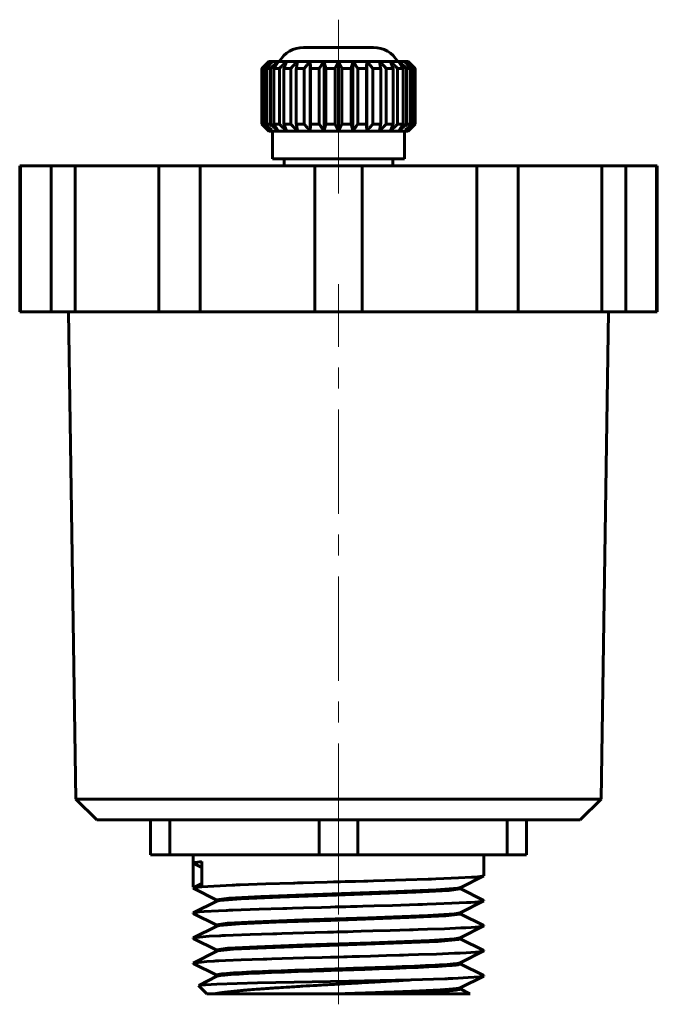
# Model space of a CAD drawing. Header units: millimetres. Extents: x -22.9 to 22.9, y -34.7 to 36.
import ezdxf

# ---------------------------------------------------------------- set-up
doc = ezdxf.new("R2010")
doc.units = ezdxf.units.MM
doc.linetypes.add('K5LT_AXLED', pattern=[12, 7.5, -1.5, 1.5, -1.5])
doc.linetypes.add('K5LT_BASIC', pattern=[0])
doc.layers.add('Системный слой (1)', color=7, linetype='Continuous', true_color=0x6c6c6c)

# ---------------------------------------------------------------- blocks, each defined once
blk = doc.blocks.new('U0')
at = {"layer": 'Системный слой (1)', "color": 143, "linetype": 'K5LT_BASIC', "lineweight": 60, "true_color": 0x33acca}
for p, q in [((-5.819, -33.216), (-8.733, -33.298)), ((0.741, -33.086), (-5.819, -33.216)), ((5.225, -33), (0.741, -33.086)), ((-10.05, -33.393), (-10.051, -33.397)), ((-10.051, -33.397), (-10.05, -33.4)), ((-10.044, -33.389), (-10.05, -33.393)), ((-9.953, -33.37), (-10.044, -33.389)), ((-8.733, -33.298), (-9.953, -33.37)), ((9.445, -33.988), (9.45, -33.992)), ((9.45, -33.992), (9.452, -33.996)), ((9.452, -33.996), (9.45, -34))]:
    blk.add_line(p, q, dxfattribs=at)
blk = doc.blocks.new('U1')
at = {"layer": 'Системный слой (1)', "color": 143, "linetype": 'K5LT_BASIC', "lineweight": 60, "true_color": 0x33acca}
for p, q in [((-5.583, -26.998), (-1.793, -26.859)), ((-1.793, -26.859), (3.576, -26.679)), ((3.576, -26.679), (7.007, -26.534)), ((7.007, -26.534), (8.569, -26.408)), ((8.569, -26.408), (8.732, -26.368)), ((-8.75, -27.25), (-8.746, -27.241)), ((-8.746, -27.241), (-7.862, -27.12)), ((-7.862, -27.12), (-5.583, -26.998)), ((6.414, -28.364), (8.337, -28.238)), ((8.337, -28.238), (8.732, -28.169)), ((-8.746, -29.042), (-7.976, -28.928)), ((-7.976, -28.928), (-5.974, -28.815)), ((-5.974, -28.815), (-2.584, -28.686)), ((-2.584, -28.686), (2.096, -28.531)), ((2.096, -28.531), (6.414, -28.364)), ((-8.75, -29.05), (-8.746, -29.042)), ((-2.412, -30.48), (2.341, -30.322)), ((2.341, -30.322), (6.54, -30.158)), ((6.54, -30.158), (8.334, -30.039)), ((8.334, -30.039), (8.731, -29.969)), ((-8.75, -30.85), (-8.746, -30.842)), ((-8.746, -30.842), (-7.945, -30.726)), ((-7.945, -30.726), (-5.862, -30.61)), ((-5.862, -30.61), (-2.412, -30.48))]:
    blk.add_line(p, q, dxfattribs=at)
blk = doc.blocks.new('U2')
at = {"layer": 'Системный слой (1)', "color": 143, "linetype": 'K5LT_BASIC', "lineweight": 60, "true_color": 0x33acca}
for p, q in [((-0.15, -26.905), (5.549, -26.703)), ((5.549, -26.703), (7.935, -26.574)), ((7.935, -26.574), (8.748, -26.456)), ((8.748, -26.456), (8.75, -26.45)), ((-8.731, -27.331), (-8.532, -27.286)), ((-8.532, -27.286), (-6.982, -27.165)), ((-6.982, -27.165), (-4.194, -27.043)), ((-4.194, -27.043), (-0.15, -26.905)), ((7.708, -28.391), (8.732, -28.268)), ((8.732, -28.268), (8.75, -28.25)), ((-8.559, -29.09), (-7.114, -28.972)), ((-7.114, -28.972), (-4.474, -28.853)), ((-4.474, -28.853), (-0.558, -28.718)), ((-0.558, -28.718), (5.052, -28.524)), ((5.052, -28.524), (7.708, -28.391)), ((-8.731, -29.131), (-8.559, -29.09)), ((-1.302, -30.542), (3.952, -30.366)), ((3.952, -30.366), (7.148, -30.226)), ((7.148, -30.226), (8.608, -30.101)), ((8.608, -30.101), (8.75, -30.05)), ((-8.732, -30.932), (-8.681, -30.914)), ((-8.681, -30.914), (-7.554, -30.798)), ((-7.554, -30.798), (-5.206, -30.682)), ((-5.206, -30.682), (-1.302, -30.542))]:
    blk.add_line(p, q, dxfattribs=at)
blk = doc.blocks.new('U3')
at = {"layer": 'Системный слой (1)', "color": 143, "linetype": 'K5LT_BASIC', "lineweight": 60, "true_color": 0x33acca}
for p, q in [((-10.448, -26.395), (-10.434, -26.385)), ((-10.447, -26.405), (-10.448, -26.395)), ((-10.433, -26.416), (-10.447, -26.405)), ((-10.434, -26.385), (-10.329, -26.356)), ((-10.329, -26.356), (-10.124, -26.328)), ((-10.124, -26.328), (-10.063, -26.322)), ((-10.063, -26.322), (-10.055, -26.321)), ((-10.055, -26.321), (-10.037, -26.319)), ((-10.037, -26.319), (-10.002, -26.316)), ((-10.002, -26.316), (-9.925, -26.309)), ((-9.925, -26.309), (-9.82, -26.3)), ((3.868, -27.641), (5.699, -27.585)), ((5.699, -27.585), (5.786, -27.582)), ((5.786, -27.582), (5.871, -27.579)), ((5.871, -27.579), (6.041, -27.573)), ((6.041, -27.573), (6.372, -27.562)), ((6.372, -27.562), (7.005, -27.54)), ((7.005, -27.54), (8.137, -27.494)), ((8.137, -27.494), (9.195, -27.442)), ((9.195, -27.442), (9.241, -27.439)), ((9.241, -27.439), (9.331, -27.434)), ((9.331, -27.434), (9.502, -27.423)), ((9.502, -27.423), (9.801, -27.401)), ((9.801, -27.401), (10.234, -27.358)), ((10.234, -27.358), (10.435, -27.316)), ((10.447, -27.293), (10.435, -27.284)), ((10.435, -27.316), (10.449, -27.305)), ((10.451, -27.298), (10.447, -27.293)), ((10.449, -27.305), (10.45, -27.303)), ((10.45, -27.303), (10.451, -27.302)), ((10.45, -27.303), (10.45, -27.303)), ((10.451, -27.301), (10.451, -27.298)), ((10.451, -27.302), (10.451, -27.301)), ((-10.448, -28.195), (-10.434, -28.184)), ((-10.448, -28.205), (-10.448, -28.195)), ((-10.433, -28.216), (-10.448, -28.205)), ((-10.434, -28.184), (-10.241, -28.143)), ((-10.241, -28.143), (-10.228, -28.141)), ((-10.228, -28.141), (-10.2, -28.137)), ((-10.2, -28.137), (-10.139, -28.13)), ((-10.139, -28.13), (-9.997, -28.115)), ((-9.997, -28.115), (-9.638, -28.086)), ((-9.638, -28.086), (-8.631, -28.028)), ((-8.631, -28.028), (-8.061, -28.002)), ((-8.061, -28.002), (-7.995, -28)), ((-7.995, -28), (-7.861, -27.994)), ((-7.861, -27.994), (-7.583, -27.983)), ((-7.583, -27.983), (-6.993, -27.96)), ((-6.993, -27.96), (-5.687, -27.915)), ((-5.687, -27.915), (-3.99, -27.862)), ((-3.99, -27.862), (-3.894, -27.859)), ((-3.894, -27.859), (-3.702, -27.854)), ((-3.702, -27.854), (-3.313, -27.842)), ((-3.313, -27.842), (-2.519, -27.82)), ((-2.519, -27.82), (-1.227, -27.784)), ((-1.227, -27.784), (-0.573, -27.766)), ((-0.573, -27.766), (-0.244, -27.757)), ((-0.244, -27.757), (0.166, -27.745)), ((0.166, -27.745), (0.526, -27.736)), ((0.526, -27.736), (0.851, -27.727)), ((0.851, -27.727), (1.018, -27.722)), ((1.018, -27.722), (1.122, -27.719)), ((1.122, -27.719), (1.329, -27.713)), ((1.329, -27.713), (1.742, -27.702)), ((1.742, -27.702), (2.558, -27.679)), ((2.558, -27.679), (3.868, -27.641)), ((-6.342, -29.737), (-4.718, -29.684)), ((-4.718, -29.684), (-4.626, -29.681)), ((-4.626, -29.681), (-4.44, -29.676)), ((-4.44, -29.676), (-4.063, -29.664)), ((-4.063, -29.664), (-3.29, -29.642)), ((-3.29, -29.642), (-1.688, -29.596)), ((-1.688, -29.596), (-0.798, -29.572)), ((-0.798, -29.572), (-0.35, -29.56)), ((-0.35, -29.56), (-0.126, -29.553)), ((-0.126, -29.553), (0.402, -29.539)), ((0.402, -29.539), (0.66, -29.532)), ((0.66, -29.532), (1.044, -29.521)), ((1.044, -29.521), (1.618, -29.505)), ((1.618, -29.505), (2.469, -29.482)), ((2.469, -29.482), (3.712, -29.446)), ((3.712, -29.446), (5.102, -29.404)), ((5.102, -29.404), (5.192, -29.401)), ((5.192, -29.401), (5.37, -29.395)), ((5.37, -29.395), (5.719, -29.384)), ((5.719, -29.384), (6.391, -29.361)), ((6.391, -29.361), (7.612, -29.316)), ((7.612, -29.316), (8.79, -29.264)), ((8.79, -29.264), (8.845, -29.261)), ((8.845, -29.261), (8.953, -29.255)), ((8.953, -29.255), (9.158, -29.244)), ((9.158, -29.244), (9.525, -29.221)), ((9.525, -29.221), (10.081, -29.176)), ((10.081, -29.176), (10.411, -29.125)), ((10.411, -29.125), (10.416, -29.123)), ((10.416, -29.123), (10.424, -29.12)), ((10.424, -29.12), (10.435, -29.116)), ((10.448, -29.095), (10.435, -29.085)), ((10.435, -29.116), (10.449, -29.105)), ((10.449, -29.105), (10.448, -29.095)), ((-10.448, -29.995), (-10.435, -29.984)), ((-10.448, -30.005), (-10.448, -29.995)), ((-10.434, -30.015), (-10.448, -30.005)), ((-10.435, -29.984), (-10.371, -29.965)), ((-10.371, -29.965), (-10.363, -29.963)), ((-10.363, -29.963), (-10.348, -29.96)), ((-10.348, -29.96), (-10.312, -29.953)), ((-10.312, -29.953), (-10.227, -29.941)), ((-10.227, -29.941), (-9.994, -29.915)), ((-9.994, -29.915), (-9.297, -29.864)), ((-9.297, -29.864), (-8.547, -29.824)), ((-8.547, -29.824), (-8.487, -29.822)), ((-8.487, -29.822), (-8.366, -29.816)), ((-8.366, -29.816), (-8.112, -29.805)), ((-8.112, -29.805), (-7.568, -29.782)), ((-7.568, -29.782), (-6.342, -29.737)), ((7.043, -31.138), (8.331, -31.086)), ((8.331, -31.086), (8.393, -31.083)), ((8.393, -31.083), (8.513, -31.077)), ((8.513, -31.077), (8.745, -31.066)), ((8.745, -31.066), (9.168, -31.043)), ((9.168, -31.043), (9.841, -30.998)), ((9.841, -30.998), (10.313, -30.947)), ((10.313, -30.947), (10.323, -30.945)), ((10.323, -30.945), (10.342, -30.941)), ((10.342, -30.941), (10.375, -30.935)), ((10.375, -30.935), (10.423, -30.921)), ((10.423, -30.921), (10.434, -30.916)), ((10.448, -30.895), (10.433, -30.884)), ((10.434, -30.916), (10.448, -30.905)), ((10.448, -30.905), (10.448, -30.895)), ((-10.449, -31.795), (-10.441, -31.788)), ((-10.449, -31.805), (-10.449, -31.795)), ((-10.435, -31.815), (-10.449, -31.805)), ((-10.441, -31.788), (-10.44, -31.787)), ((-10.441, -31.788), (-10.441, -31.788)), ((-10.44, -31.787), (-10.438, -31.786)), ((-10.438, -31.786), (-10.436, -31.785)), ((-10.436, -31.785), (-9.446, -31.673)), ((-9.446, -31.673), (-8.983, -31.646)), ((-8.983, -31.646), (-8.93, -31.644)), ((-8.93, -31.644), (-8.823, -31.638)), ((-8.823, -31.638), (-8.598, -31.627)), ((-8.598, -31.627), (-8.109, -31.604)), ((-8.109, -31.604), (-6.988, -31.56)), ((-6.988, -31.56), (-5.419, -31.506)), ((-5.419, -31.506), (-5.33, -31.503)), ((-5.33, -31.503), (-5.152, -31.498)), ((-5.152, -31.498), (-4.789, -31.486)), ((-4.789, -31.486), (-4.041, -31.464)), ((-4.041, -31.464), (-2.475, -31.419)), ((-2.475, -31.419), (-1.177, -31.382)), ((-1.177, -31.382), (-0.583, -31.366)), ((-0.583, -31.366), (-0.478, -31.363)), ((-0.478, -31.363), (-0.269, -31.357)), ((-0.269, -31.357), (-0.073, -31.352)), ((-0.073, -31.352), (0.385, -31.339)), ((0.385, -31.339), (0.621, -31.333)), ((0.621, -31.333), (0.975, -31.323)), ((0.975, -31.323), (1.502, -31.309)), ((1.502, -31.309), (2.287, -31.287)), ((2.287, -31.287), (3.436, -31.254)), ((3.436, -31.254), (4.388, -31.226)), ((4.388, -31.226), (4.482, -31.223)), ((4.482, -31.223), (4.667, -31.217)), ((4.667, -31.217), (5.033, -31.206)), ((5.033, -31.206), (5.74, -31.183)), ((5.74, -31.183), (7.043, -31.138)), ((5.225, -33), (7.644, -32.915)), ((7.644, -32.915), (7.823, -32.908)), ((7.823, -32.908), (7.879, -32.905)), ((7.879, -32.905), (7.99, -32.901)), ((7.99, -32.901), (8.204, -32.891)), ((8.204, -32.891), (8.607, -32.873)), ((8.607, -32.873), (9.303, -32.835)), ((9.303, -32.835), (10.154, -32.768)), ((10.154, -32.768), (10.171, -32.766)), ((10.171, -32.766), (10.203, -32.763)), ((10.203, -32.763), (10.26, -32.755)), ((10.26, -32.755), (10.353, -32.739)), ((10.353, -32.739), (10.433, -32.716)), ((10.447, -32.695), (10.433, -32.684)), ((10.433, -32.716), (10.447, -32.705)), ((10.447, -32.705), (10.447, -32.695))]:
    blk.add_line(p, q, dxfattribs=at)
blk = doc.blocks.new('U4')
at = {"layer": 'Системный слой (1)', "color": 143, "linetype": 'K5LT_BASIC', "lineweight": 60, "true_color": 0x33acca}
for p, q in [((-10.448, -24.605), (-10.45, -24.6)), ((-10.443, -24.611), (-10.448, -24.605)), ((-10.434, -24.616), (-10.443, -24.611)), ((-7.462, -26.178), (-7.328, -26.173)), ((-7.328, -26.173), (-7.052, -26.162)), ((-7.052, -26.162), (-6.472, -26.141)), ((-6.472, -26.141), (-5.215, -26.1)), ((-5.215, -26.1), (-3.238, -26.04)), ((-3.238, -26.04), (-3.14, -26.037)), ((-3.14, -26.037), (-2.942, -26.032)), ((-2.942, -26.032), (-2.543, -26.02)), ((-2.543, -26.02), (-1.733, -25.998)), ((-1.733, -25.998), (-0.825, -25.973)), ((-0.825, -25.973), (-0.368, -25.96)), ((-0.368, -25.96), (-0.139, -25.954)), ((-0.139, -25.954), (0.146, -25.946)), ((0.146, -25.946), (0.476, -25.937)), ((0.476, -25.937), (0.773, -25.929)), ((0.773, -25.929), (1.217, -25.917)), ((1.217, -25.917), (1.811, -25.9)), ((1.811, -25.9), (1.914, -25.897)), ((1.914, -25.897), (2.117, -25.892)), ((2.117, -25.892), (2.522, -25.88)), ((2.522, -25.88), (3.319, -25.857)), ((3.319, -25.857), (4.845, -25.812)), ((4.845, -25.812), (6.436, -25.76)), ((6.436, -25.76), (6.516, -25.757)), ((6.516, -25.757), (6.676, -25.751)), ((6.676, -25.751), (6.988, -25.74)), ((6.988, -25.74), (7.578, -25.718)), ((7.578, -25.718), (8.615, -25.672)), ((8.615, -25.672), (9.545, -25.62)), ((9.545, -25.62), (9.582, -25.618)), ((9.582, -25.618), (9.652, -25.613)), ((9.652, -25.613), (9.785, -25.603)), ((9.785, -25.603), (10.014, -25.583)), ((10.014, -25.583), (10.33, -25.543)), ((10.33, -25.543), (10.435, -25.515)), ((10.435, -25.515), (10.443, -25.51)), ((10.443, -25.51), (10.449, -25.505)), ((10.449, -25.505), (10.45, -25.5)), ((-9.82, -26.3), (-7.636, -26.185)), ((-7.636, -26.185), (-7.528, -26.18)), ((-7.528, -26.18), (-7.462, -26.178))]:
    blk.add_line(p, q, dxfattribs=at)

msp = doc.modelspace()

# ---------------------------------------------------------------- linework, layer by layer
at = {"layer": 'Системный слой (1)', "color": 30, "linetype": 'K5LT_AXLED', "lineweight": 18, "true_color": 0xff8000}
for p, q in [((0, 31), (0, 36)), ((0, 23.5), (0, 30)), ((0, -23.5), (0, 17)), ((0, -28.3), (0, -22)), ((0, -34.75), (0, -28.85))]:
    msp.add_line(p, q, dxfattribs=at)
at = {"layer": 'Системный слой (1)', "color": 143, "linetype": 'K5LT_BASIC', "lineweight": 60, "true_color": 0x33acca}
for p, q in [((2.518, 34), (-2.518, 34)), ((-5, 33), (-5.5, 32.5)), ((-4.973, 33), (-5, 33)), ((-4.755, 33), (-4.973, 33)), ((-4.33, 33), (-4.755, 33)), ((-3.716, 33), (-4.33, 33)), ((-2.939, 33), (-3.716, 33)), ((-2.034, 33), (-2.939, 33)), ((-2.034, 33), (-2.034, 28)), ((-1.04, 33), (-2.034, 33)), ((0, 33), (-1.04, 33)), ((-1.04, 33), (-1.04, 28)), ((1.04, 33), (0, 33)), ((0, 33), (0, 28)), ((1.04, 33), (1.04, 28)), ((2.034, 33), (1.04, 33)), ((2.034, 33), (2.034, 28)), ((2.939, 33), (2.034, 33)), ((3.716, 33), (2.939, 33)), ((4.33, 33), (3.716, 33)), ((4.755, 33), (4.33, 33)), ((4.973, 33), (4.755, 33)), ((5, 33), (4.973, 33)), ((5, 33), (5.5, 32.5)), ((-5.5, 32.5), (-5.49, 32.5)), ((-5.5, 28.5), (-5.5, 32.5)), ((-5.49, 28.5), (-5.49, 32.5)), ((-5.439, 32.5), (-5.302, 32.5)), ((-5.439, 32.5), (-5.439, 28.5)), ((-5.302, 28.5), (-5.302, 32.5)), ((-5.149, 32.5), (-4.882, 32.5)), ((-5.149, 32.5), (-5.149, 28.5)), ((-4.882, 28.5), (-4.882, 32.5)), ((-4.635, 32.5), (-4.249, 32.5)), ((-4.635, 32.5), (-4.635, 28.5)), ((-4.249, 28.5), (-4.249, 32.5)), ((-3.918, 32.5), (-3.918, 28.5)), ((-3.918, 32.5), (-3.43, 32.5)), ((-3.43, 28.5), (-3.43, 32.5)), ((-3.03, 32.5), (-3.03, 28.5)), ((-3.03, 32.5), (-2.461, 32.5)), ((-2.461, 28.5), (-2.461, 32.5)), ((-2.009, 32.5), (-1.384, 32.5)), ((-2.009, 32.5), (-2.009, 28.5)), ((-1.384, 28.5), (-1.384, 32.5)), ((-0.901, 32.5), (-0.247, 32.5)), ((-0.901, 32.5), (-0.901, 28.5)), ((-0.247, 28.5), (-0.247, 32.5)), ((0.247, 32.5), (0.247, 28.5)), ((0.247, 32.5), (0.901, 32.5)), ((0.901, 28.5), (0.901, 32.5)), ((1.384, 32.5), (2.009, 32.5)), ((1.384, 32.5), (1.384, 28.5)), ((2.009, 28.5), (2.009, 32.5)), ((2.461, 32.5), (3.03, 32.5)), ((2.461, 32.5), (2.461, 28.5)), ((3.03, 28.5), (3.03, 32.5)), ((3.43, 32.5), (3.918, 32.5)), ((3.43, 32.5), (3.43, 28.5)), ((3.918, 28.5), (3.918, 32.5)), ((4.249, 32.5), (4.635, 32.5)), ((4.249, 32.5), (4.249, 28.5)), ((4.635, 28.5), (4.635, 32.5)), ((4.882, 32.5), (4.882, 28.5)), ((4.882, 32.5), (5.149, 32.5)), ((5.149, 28.5), (5.149, 32.5)), ((5.302, 32.5), (5.302, 28.5)), ((5.302, 32.5), (5.439, 32.5)), ((5.439, 28.5), (5.439, 32.5)), ((5.49, 32.5), (5.5, 32.5)), ((5.49, 32.5), (5.49, 28.5)), ((5.5, 28.5), (5.5, 32.5)), ((-5.49, 28.5), (-5.5, 28.5)), ((-5, 28), (-5.5, 28.5)), ((-5.302, 28.5), (-5.439, 28.5)), ((-4.882, 28.5), (-5.149, 28.5)), ((-4.249, 28.5), (-4.635, 28.5)), ((-3.43, 28.5), (-3.918, 28.5)), ((-2.461, 28.5), (-3.03, 28.5)), ((-1.384, 28.5), (-2.009, 28.5)), ((-0.247, 28.5), (-0.901, 28.5)), ((0.901, 28.5), (0.247, 28.5)), ((2.009, 28.5), (1.384, 28.5)), ((3.03, 28.5), (2.461, 28.5)), ((3.918, 28.5), (3.43, 28.5)), ((4.635, 28.5), (4.249, 28.5)), ((5.149, 28.5), (4.882, 28.5)), ((5, 28), (5.5, 28.5)), ((5.439, 28.5), (5.302, 28.5)), ((5.5, 28.5), (5.49, 28.5)), ((-5, 28), (-4.973, 28)), ((-4.973, 28), (-4.755, 28)), ((-4.755, 28), (-4.33, 28)), ((-4.75, 26), (-4.75, 28)), ((-4.33, 28), (-3.716, 28)), ((-3.716, 28), (-2.939, 28)), ((-2.939, 28), (-2.034, 28)), ((-2.034, 28), (-1.04, 28)), ((-1.04, 28), (0, 28)), ((0, 28), (1.04, 28)), ((1.04, 28), (2.034, 28)), ((2.034, 28), (2.939, 28)), ((2.939, 28), (3.716, 28)), ((3.716, 28), (4.33, 28)), ((4.33, 28), (4.755, 28)), ((4.75, 26), (4.75, 28)), ((4.755, 28), (4.973, 28)), ((4.973, 28), (5, 28)), ((-22.9, 25.5), (-22.9, 15)), ((-22.9, 25.5), (-22.836, 25.5)), ((-22.836, 25.5), (-20.63, 25.5)), ((-22.836, 25.5), (-22.836, 15)), ((-20.63, 25.5), (-18.923, 25.5)), ((-20.63, 15), (-20.63, 25.5)), ((-18.923, 25.5), (-12.897, 25.5)), ((-18.923, 25.5), (-18.923, 15)), ((-12.897, 15), (-12.897, 25.5)), ((-12.897, 25.5), (-9.94, 25.5)), ((-9.94, 25.5), (-9.94, 15)), ((-9.94, 25.5), (-1.707, 25.5)), ((-4.75, 26), (4.75, 26)), ((-3.9, 25.5), (-3.9, 26)), ((-1.707, 25.5), (1.707, 25.5)), ((-1.707, 15), (-1.707, 25.5)), ((1.707, 25.5), (9.94, 25.5)), ((1.707, 25.5), (1.707, 15)), ((3.9, 25.5), (3.9, 26)), ((9.94, 25.5), (12.897, 25.5)), ((9.94, 15), (9.94, 25.5)), ((12.897, 25.5), (18.923, 25.5)), ((12.897, 25.5), (12.897, 15)), ((18.923, 25.5), (20.63, 25.5)), ((18.923, 15), (18.923, 25.5)), ((20.63, 25.5), (20.63, 15)), ((20.63, 25.5), (22.836, 25.5)), ((22.836, 15), (22.836, 25.5)), ((22.836, 25.5), (22.9, 25.5)), ((22.9, 25.5), (22.9, 15)), ((-22.836, 15), (-22.9, 15)), ((-22.836, 15), (-20.63, 15)), ((-18.923, 15), (-20.63, 15)), ((-18.873, -20), (-19.4, 15)), ((-18.923, 15), (-12.897, 15)), ((-9.94, 15), (-12.897, 15)), ((-9.94, 15), (-1.707, 15)), ((1.707, 15), (-1.707, 15)), ((1.707, 15), (9.94, 15)), ((12.897, 15), (9.94, 15)), ((12.897, 15), (18.923, 15)), ((18.873, -20), (19.4, 15)), ((20.63, 15), (18.923, 15)), ((20.63, 15), (22.836, 15)), ((22.9, 15), (22.836, 15)), ((-17.35, -21.5), (-18.873, -20)), ((18.873, -20), (-18.873, -20)), ((17.35, -21.5), (18.873, -20)), ((-17.35, -21.5), (17.35, -21.5)), ((-13.5, -24), (-13.5, -21.5)), ((-12.108, -21.5), (-12.108, -24)), ((-1.392, -24), (-1.392, -21.5)), ((1.392, -21.5), (1.392, -24)), ((12.108, -24), (12.108, -21.5)), ((13.5, -21.5), (13.5, -24)), ((-12.108, -24), (-13.5, -24)), ((-1.392, -24), (-12.108, -24)), ((-10.45, -24), (-10.45, -24.6)), ((1.392, -24), (-1.392, -24)), ((12.108, -24), (1.392, -24)), ((10.45, -24), (10.45, -25.5)), ((13.5, -24), (12.108, -24)), ((-10.45, -24.6), (-10.45, -26.3)), ((-9.82, -24.924), (-10.434, -24.616)), ((-9.82, -24.5), (-9.82, -26.3)), ((-10.435, -26.385), (-9.82, -26.077)), ((8.731, -26.369), (10.435, -25.515)), ((-8.75, -27.259), (-10.434, -26.416)), ((8.75, -26.45), (8.75, -26.359)), ((10.436, -27.285), (8.75, -26.44)), ((-10.434, -28.185), (-8.731, -27.331)), ((-8.75, -27.341), (-8.75, -27.25)), ((8.732, -28.169), (10.436, -27.315)), ((-8.75, -29.059), (-10.434, -28.215)), ((8.75, -28.25), (8.75, -28.16)), ((10.435, -29.085), (8.75, -28.241)), ((-10.436, -29.985), (-8.731, -29.131)), ((-8.75, -29.14), (-8.75, -29.05)), ((8.731, -29.969), (10.435, -29.116)), ((-8.75, -30.859), (-10.435, -30.015)), ((8.75, -30.05), (8.75, -29.96)), ((10.434, -30.885), (8.75, -30.041)), ((-10.436, -31.785), (-8.732, -30.932)), ((-8.75, -30.941), (-8.75, -30.85)), ((8.73, -31.769), (10.434, -30.916)), ((-8.75, -32.659), (-10.436, -31.815)), ((8.75, -31.85), (8.75, -31.759)), ((8.75, -31.85), (8.75, -31.759)), ((10.434, -32.684), (8.75, -31.84)), ((-10.044, -33.389), (-8.731, -32.732)), ((-8.75, -32.741), (-8.75, -32.65)), ((8.73, -33.569), (10.434, -32.716)), ((-9.45, -34), (-10.05, -33.4)), ((8.75, -33.65), (8.75, -33.559)), ((9.445, -33.988), (8.75, -33.64)), ((-9.45, -34), (-8.88, -34)), ((-8.88, -34), (-0.001, -34)), ((-0.001, -34), (2.993, -34)), ((2.993, -34), (9.45, -34))]:
    msp.add_line(p, q, dxfattribs=at)
for centre, start, end in [((-2.518, 32), 90, 150), ((2.518, 32), 30, 90)]:
    msp.add_arc(centre, 2, start, end, dxfattribs=at)
for points, weights in [([(-5.49, 32.5), (-5.219, 32.765), (-4.973, 33)], [1, 1.00138878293, 1]), ([(-4.973, 33), (-5.194, 32.765), (-5.439, 32.5)], [1, 1.00138878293, 1]), ([(-5.302, 32.5), (-5.016, 32.765), (-4.755, 33)], [1, 1.00138878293, 1]), ([(-4.755, 33), (-4.943, 32.765), (-5.149, 32.5)], [1, 1.00138878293, 1]), ([(-4.882, 32.5), (-4.593, 32.765), (-4.33, 33)], [1, 1.00138878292, 1]), ([(-4.33, 33), (-4.475, 32.765), (-4.635, 32.5)], [1, 1.00138878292, 1]), ([(-4.249, 32.5), (-3.969, 32.765), (-3.716, 33)], [1, 1.00138878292, 1]), ([(-3.716, 33), (-3.812, 32.765), (-3.918, 32.5)], [1, 1.00138878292, 1]), ([(-3.43, 32.5), (-3.173, 32.765), (-2.939, 33)], [1, 1.00138878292, 1]), ([(-2.939, 33), (-2.982, 32.765), (-3.03, 32.5)], [1, 1.00138878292, 1]), ([(-2.461, 32.5), (-2.237, 32.765), (-2.034, 33)], [1, 1.00138878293, 1]), ([(-2.034, 33), (-2.022, 32.765), (-2.009, 32.5)], [1, 1.00138878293, 1]), ([(-1.384, 32.5), (-1.204, 32.765), (-1.04, 33)], [1, 1.00138878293, 1]), ([(-1.04, 33), (-0.973, 32.765), (-0.901, 32.5)], [1, 1.00138878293, 1]), ([(-0.247, 32.5), (-0.118, 32.765), (0, 33)], [1, 1.00138878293, 1]), ([(0, 33), (0.118, 32.765), (0.247, 32.5)], [1, 1.00138878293, 1]), ([(0.901, 32.5), (0.973, 32.765), (1.04, 33)], [1, 1.00138878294, 1]), ([(1.04, 33), (1.204, 32.765), (1.384, 32.5)], [1, 1.00138878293, 1]), ([(2.009, 32.5), (2.022, 32.765), (2.034, 33)], [1, 1.00138878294, 1]), ([(2.034, 33), (2.237, 32.765), (2.461, 32.5)], [1, 1.00138878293, 1]), ([(3.03, 32.5), (2.982, 32.765), (2.939, 33)], [1, 1.00138878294, 1]), ([(2.939, 33), (3.173, 32.765), (3.43, 32.5)], [1, 1.00138878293, 1]), ([(3.716, 33), (3.969, 32.765), (4.249, 32.5)], [1, 1.00138878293, 1]), ([(3.918, 32.5), (3.812, 32.765), (3.716, 33)], [1, 1.00138878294, 1]), ([(4.33, 33), (4.593, 32.765), (4.882, 32.5)], [1, 1.00138878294, 1]), ([(4.635, 32.5), (4.475, 32.765), (4.33, 33)], [1, 1.00138878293, 1]), ([(4.755, 33), (5.016, 32.765), (5.302, 32.5)], [1, 1.00138878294, 1]), ([(5.149, 32.5), (4.943, 32.765), (4.755, 33)], [1, 1.00138878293, 1]), ([(5.439, 32.5), (5.194, 32.765), (4.973, 33)], [1, 1.00138878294, 1]), ([(4.973, 33), (5.219, 32.765), (5.49, 32.5)], [1, 1.00138878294, 1]), ([(-4.973, 28), (-5.219, 28.235), (-5.49, 28.5)], [1, 1.00138878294, 1]), ([(-5.439, 28.5), (-5.194, 28.235), (-4.973, 28)], [1, 1.00138878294, 1]), ([(-4.755, 28), (-5.016, 28.235), (-5.302, 28.5)], [1, 1.00138878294, 1]), ([(-5.149, 28.5), (-4.943, 28.235), (-4.755, 28)], [1, 1.00138878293, 1]), ([(-4.33, 28), (-4.593, 28.235), (-4.882, 28.5)], [1, 1.00138878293, 1]), ([(-4.635, 28.5), (-4.475, 28.235), (-4.33, 28)], [1, 1.00138878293, 1]), ([(-3.716, 28), (-3.969, 28.235), (-4.249, 28.5)], [1, 1.00138878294, 1]), ([(-3.918, 28.5), (-3.812, 28.235), (-3.716, 28)], [1, 1.00138878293, 1]), ([(-2.939, 28), (-3.173, 28.235), (-3.43, 28.5)], [1, 1.00138878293, 1]), ([(-3.03, 28.5), (-2.982, 28.235), (-2.939, 28)], [1, 1.00138878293, 1]), ([(-2.034, 28), (-2.237, 28.235), (-2.461, 28.5)], [1, 1.00138878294, 1]), ([(-2.009, 28.5), (-2.022, 28.235), (-2.034, 28)], [1, 1.00138878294, 1]), ([(-1.04, 28), (-1.204, 28.235), (-1.384, 28.5)], [1, 1.00138878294, 1]), ([(-0.901, 28.5), (-0.973, 28.235), (-1.04, 28)], [1, 1.00138878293, 1]), ([(0, 28), (-0.118, 28.235), (-0.247, 28.5)], [1, 1.00138878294, 1]), ([(0.247, 28.5), (0.118, 28.235), (0, 28)], [1, 1.00138878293, 1]), ([(1.04, 28), (0.973, 28.235), (0.901, 28.5)], [1, 1.00138878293, 1]), ([(1.384, 28.5), (1.204, 28.235), (1.04, 28)], [1, 1.00138878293, 1]), ([(2.034, 28), (2.022, 28.235), (2.009, 28.5)], [1, 1.00138878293, 1]), ([(2.461, 28.5), (2.237, 28.235), (2.034, 28)], [1, 1.00138878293, 1]), ([(3.43, 28.5), (3.173, 28.235), (2.939, 28)], [1, 1.00138878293, 1]), ([(2.939, 28), (2.982, 28.235), (3.03, 28.5)], [1, 1.00138878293, 1]), ([(4.249, 28.5), (3.969, 28.235), (3.716, 28)], [1, 1.00138878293, 1]), ([(3.716, 28), (3.812, 28.235), (3.918, 28.5)], [1, 1.00138878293, 1]), ([(4.33, 28), (4.475, 28.235), (4.635, 28.5)], [1, 1.00138878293, 1]), ([(4.882, 28.5), (4.593, 28.235), (4.33, 28)], [1, 1.00138878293, 1]), ([(5.302, 28.5), (5.016, 28.235), (4.755, 28)], [1, 1.00138878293, 1]), ([(4.755, 28), (4.943, 28.235), (5.149, 28.5)], [1, 1.00138878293, 1]), ([(4.973, 28), (5.194, 28.235), (5.439, 28.5)], [1, 1.00138878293, 1]), ([(5.49, 28.5), (5.219, 28.235), (4.973, 28)], [1, 1.00138878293, 1])]:
    msp.add_rational_spline(points, weights, degree=2, dxfattribs=at)
msp.add_open_spline([(-10.45, -24.6), (-10.448, -24.567), (-10.236, -24.533), (-9.82, -24.5)], degree=3, dxfattribs=at)
for points, knots in [([(-8.75, -32.65), (-8.751, -32.646), (-8.719, -32.595), (-7.85, -32.498), (-4.76, -32.358), (-0.554, -32.217), (3.783, -32.077), (7.232, -31.937), (8.517, -31.834), (8.712, -31.778), (8.731, -31.769)], [9.424778, 9.424778, 9.424778, 9.424778, 9.467089, 9.95631, 10.445531, 10.934752, 11.423973, 11.913194, 12.402415, 12.500014, 12.500014, 12.500014, 12.500014]), ([(-8.731, -32.731), (-8.684, -32.708), (-8.287, -32.638), (-6.338, -32.52), (-2.479, -32.379), (1.972, -32.237), (5.953, -32.096), (8.29, -31.967), (8.749, -31.885), (8.75, -31.85)], [9.490184, 9.490184, 9.490184, 9.490184, 9.732938, 10.226539, 10.72014, 11.21374, 11.707341, 12.200942, 12.566347, 12.566347, 12.566347, 12.566347]), ([(-8.88, -34), (-8.831, -33.99), (-8.75, -33.974), (-8.63, -33.953), (-8.533, -33.937), (-8.36, -33.911), (-8.127, -33.881), (-7.774, -33.839), (-7.379, -33.798), (-6.994, -33.762), (-6.643, -33.731), (-6.277, -33.7), (-5.82, -33.664), (-5.337, -33.629), (-4.906, -33.598), (-4.385, -33.563), (-3.922, -33.533), (-3.371, -33.498), (-2.969, -33.473), (-2.317, -33.434), (-1.492, -33.385), (-0.645, -33.336), (0.031, -33.298), (0.695, -33.261), (1.585, -33.211), (2.578, -33.155), (3.396, -33.108), (4.014, -33.072), (4.41, -33.049), (4.775, -33.027), (5.027, -33.012), (5.225, -33)], [0, 0, 0, 0, 0.958577, 1.437183, 1.91491, 2.39175, 3.82038, 4.776457, 6.216248, 7.659245, 8.14102, 9.104619, 10.550373, 11.515994, 12.480753, 13.443694, 14.885022, 15.363736, 16.797131, 17.273893, 19.172233, 21.519758, 21.983586, 22.907137, 25.177431, 26.882737, 28.438682, 29.819992, 30.468324, 30.781811, 32, 32, 32, 32]), ([(-0.001, -34), (0.219, -33.993), (0.512, -33.983), (0.877, -33.971), (1.095, -33.964), (1.312, -33.957), (1.527, -33.95), (1.812, -33.94), (2.094, -33.931), (2.373, -33.921), (2.58, -33.915), (2.785, -33.908), (2.988, -33.901), (3.19, -33.893), (3.389, -33.886), (3.719, -33.874), (4.042, -33.863), (4.419, -33.848), (4.665, -33.839), (4.906, -33.829), (5.083, -33.822), (5.257, -33.815), (5.428, -33.808), (5.708, -33.796), (5.978, -33.785), (6.235, -33.773), (6.386, -33.766), (6.534, -33.759), (6.677, -33.752), (6.817, -33.744), (6.952, -33.737), (7.127, -33.727), (7.293, -33.718), (7.449, -33.708), (7.561, -33.701), (7.667, -33.694), (7.768, -33.687), (7.864, -33.68), (7.953, -33.673), (8.065, -33.664), (8.166, -33.655), (8.257, -33.647), (8.32, -33.64), (8.377, -33.634), (8.428, -33.628), (8.475, -33.622), (8.531, -33.615), (8.59, -33.606), (8.647, -33.595), (8.683, -33.586), (8.711, -33.577), (8.724, -33.572), (8.731, -33.569)], [0, 0, 0, 0, 2.658058, 3.542416, 4.426658, 5.306337, 6.183822, 7.058992, 8.805304, 9.675971, 10.544562, 11.412335, 12.278967, 13.144097, 14.010539, 14.878557, 17.48894, 18.358868, 20.096718, 20.965612, 21.834723, 22.704505, 23.572941, 24.441616, 27.056218, 27.933485, 28.81225, 29.692902, 30.574256, 31.456407, 32.339429, 33.223396, 34.990565, 35.87276, 36.748156, 37.617334, 38.477835, 39.334225, 40.177611, 41.011855, 42.647987, 43.445274, 44.228668, 44.988866, 45.739841, 46.466991, 47.177808, 48.550549, 49.872795, 51.146174, 51.769485, 53, 53, 53, 53]), ([(2.993, -34), (3.205, -33.993), (3.882, -33.969), (4.739, -33.937), (5.825, -33.892), (6.643, -33.854), (7.277, -33.819), (7.592, -33.799), (7.956, -33.774), (8.294, -33.745), (8.596, -33.707), (8.727, -33.677), (8.75, -33.657), (8.75, -33.65)], [0, 0, 0, 0, 0.889548, 2.865834, 3.852611, 6.217552, 7.397535, 8.083703, 8.604328, 10.41325, 11.556167, 13.15889, 14, 14, 14, 14])]:
    msp.add_open_spline(points, degree=3, knots=knots, dxfattribs=at)

# ---------------------------------------------------------------- block references
at = {"layer": 'Системный слой (1)'}
for name in ['U4', 'U3', 'U1', 'U2', 'U0']:
    msp.add_blockref(name, (0, 0), dxfattribs=at)

doc.saveas('drawing.dxf')
